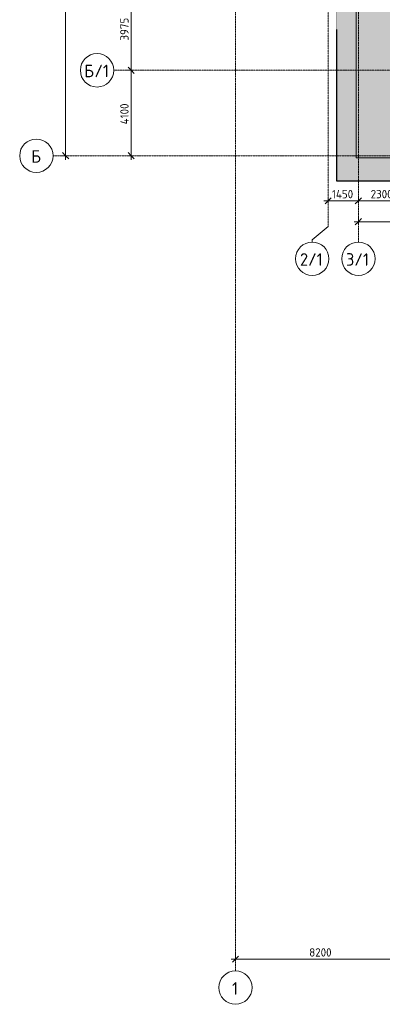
# Model space of a CAD drawing. Header units: millimetres. Extents: x -10358 to 171177, y -7314 to 134351.
# Tile 1 of 256: x -10358 to 7050, y -7314 to 39930. Entities that reach past the tile are written whole.
import ezdxf

# ---------------------------------------------------------------- set-up
doc = ezdxf.new("R2010")
doc.units = ezdxf.units.MM
doc.linetypes.add('3_ Штрих_ 5 х 3 мм', pattern=[8, 5, -3])
doc.linetypes.add('4_ Штрихпунктир_ 10 х 2 мм', pattern=[14, 10, -2, 0, -2])
for name, color, linetype, lineweight in [('A-ANNO-DIMS', 7, 'Continuous', 5), ('A-ANNO-DIMS-200', 7, 'Continuous', 5), ('A-DETL', 7, 'Continuous', 15), ('A-DETL-GENF', 7, 'Continuous', 13), ('A-FLOR', 7, 'Continuous', 13), ('S-GRID', 7, 'Continuous', 5), ('S-GRID-IDEN', 7, 'Continuous', 5)]:
    doc.layers.add(name, color=color, linetype=linetype, lineweight=lineweight)
doc.styles.add('GOST Common_1', font='GOST_Common.ttf', dxfattribs={"height": 600})
doc.styles.add('GOST Common_2', font='GOST_Common.ttf', dxfattribs={"height": 400})
doc.dimstyles.new('2_мм', dxfattribs={"dimscale": 304.8, "dimtxt": 402.285999, "dimasz": 0.984252, "dimexe": 0.656168, "dimexo": 0.984252, "dimgap": 0, "dimtad": 1, "dimdec": 0, "dimdsep": 46, "dimtxsty": 'GOST Common_2', "dimblk1": 'OBLIQUE', "dimblk2": 'OBLIQUE', "dimsah": 1, "dimcen": 0.09, "dimdle": 0.656168, "dimadec": 5, "dimazin": 2, "dimtfac": 1, "dimtdec": 4, "dimtix": 1, "dimtmove": 0, "dimatfit": 3, "dimfxl": 1, "dimtvp": 1, "dimtolj": 1, "dimtzin": 0, "dimarcsym": 2})
doc.dimstyles.new('2_мм_1', dxfattribs={"dimscale": 304.8, "dimtxt": 402.285999, "dimasz": 0.984252, "dimexe": 0.656168, "dimexo": 0.984252, "dimgap": 0, "dimtad": 1, "dimdec": 0, "dimdsep": 46, "dimtxsty": 'GOST Common_2', "dimblk1": 'OBLIQUE', "dimblk2": 'OBLIQUE', "dimsah": 1, "dimcen": 0.09, "dimdle": 0.656168, "dimadec": 5, "dimazin": 2, "dimtfac": 1, "dimtdec": 4, "dimtix": 1, "dimtmove": 1, "dimatfit": 3, "dimfxl": 1, "dimtvp": 1, "dimtolj": 1, "dimtzin": 0, "dimarcsym": 2})
doc.dimstyles.new('2_мм_2', dxfattribs={"dimscale": 304.8, "dimtxt": 402.285999, "dimasz": 0.984252, "dimexe": 0.656168, "dimexo": 0.984252, "dimgap": 0, "dimtad": 1, "dimdec": 0, "dimdsep": 46, "dimtxsty": 'GOST Common_2', "dimblk1": 'OBLIQUE', "dimblk2": 'OBLIQUE', "dimsah": 1, "dimcen": 0.09, "dimdle": 0.656168, "dimadec": 5, "dimazin": 2, "dimtfac": 1, "dimtdec": 4, "dimtix": 1, "dimtmove": 0, "dimatfit": 3, "dimfxl": 1, "dimtvp": 1, "dimtolj": 1, "dimtzin": 0, "dimarcsym": 2})

# ---------------------------------------------------------------- blocks, each defined once
blk = doc.blocks.new('Ось сетки - 8_0 мм-31302-Маркировочный план-схема -1 этажа на отм_-5_600')
at = {"layer": 'S-GRID-IDEN'}
blk.add_circle((0, 0), 4, dxfattribs=at)
blk = doc.blocks.new('DIMBLOCK91-Маркировочный план-схема -1 этажа на отм_-5_600')
at = {"layer": 'A-ANNO-DIMS-200'}
for p, q in [((4250, 31238), (5900, 31238)), ((4450, 31150), (4450, 31438)), ((4450, 31238), (4450, 31150)), ((5900, 31150), (5900, 31438)), ((5900, 31238), (5900, 31150))]:
    blk.add_line(p, q, dxfattribs=at)
at = {"layer": 'A-ANNO-DIMS-200', "lineweight": 25}
for p, q in [((4450, 31238), (4300, 31088)), ((4450, 31238), (4600, 31388)), ((5900, 31238), (5750, 31088)), ((5900, 31238), (6050, 31388))]:
    blk.add_line(p, q, dxfattribs=at)
at = {"layer": 'A-ANNO-DIMS-200', "color": 0, "insert": (4633, 31760), "char_height": 400, "width": 1300.95, "attachment_point": 1, "line_spacing_factor": 1.022761, "style": 'GOST Common_2'}
blk.add_mtext('1450', dxfattribs=at)
blk = doc.blocks.new('_Oblique')
at = {"color": 0, "linetype": 'ByBlock', "lineweight": -2}
blk.add_line((-0.5, -0.5), (0.5, 0.5), dxfattribs=at)
blk = doc.blocks.new('DIMBLOCK92-Маркировочный план-схема -1 этажа на отм_-5_600')
at = {"layer": 'A-ANNO-DIMS-200', "lineweight": 25}
for p, q in [((5900, 31238), (5750, 31088)), ((5900, 31238), (6050, 31388)), ((8200, 31238), (8050, 31088)), ((8200, 31238), (8350, 31388))]:
    blk.add_line(p, q, dxfattribs=at)
at = {"layer": 'A-ANNO-DIMS-200'}
for p, q in [((5900, 31150), (5900, 31438)), ((5900, 31238), (8200, 31238)), ((5900, 31238), (5900, 31150)), ((8200, 31150), (8200, 31438)), ((8200, 31238), (8200, 31150))]:
    blk.add_line(p, q, dxfattribs=at)
at = {"layer": 'A-ANNO-DIMS-200', "color": 0, "insert": (6491, 31760), "char_height": 400, "width": 1341.86, "attachment_point": 1, "line_spacing_factor": 1.022761, "style": 'GOST Common_2'}
blk.add_mtext('2300', dxfattribs=at)
blk = doc.blocks.new('DIMBLOCK106-Маркировочный план-схема -1 этажа на отм_-5_600')
at = {"layer": 'A-ANNO-DIMS-200'}
for p, q in [((5700, 30238), (37800, 30238)), ((5900, 30150), (5900, 30438)), ((5900, 30238), (5900, 30150)), ((21116, 30238), (21750, 30238)), ((22639, 30238), (21116, 30238)), ((37600, 30150), (37600, 30438)), ((37600, 30238), (37600, 30150))]:
    blk.add_line(p, q, dxfattribs=at)
at = {"layer": 'A-ANNO-DIMS-200', "lineweight": 25}
for p, q in [((5900, 30238), (5750, 30088)), ((5900, 30238), (6050, 30388)), ((37600, 30238), (37450, 30088)), ((37600, 30238), (37750, 30388))]:
    blk.add_line(p, q, dxfattribs=at)
at = {"layer": 'A-ANNO-DIMS-200', "color": 0, "insert": (21316, 30760), "char_height": 400, "width": 1587.33, "attachment_point": 1, "line_spacing_factor": 1.022761, "style": 'GOST Common_2'}
blk.add_mtext('31700', dxfattribs=at)
blk = doc.blocks.new('DIMBLOCK107-Маркировочный план-схема -1 этажа на отм_-5_600')
at = {"layer": 'A-ANNO-DIMS-200'}
for p, q in [((-4919, 37500), (-5207, 37500)), ((-5007, 33200), (-5007, 37500)), ((-5007, 37500), (-4919, 37500)), ((-4919, 33400), (-5207, 33400)), ((-5007, 33400), (-4919, 33400))]:
    blk.add_line(p, q, dxfattribs=at)
at = {"layer": 'A-ANNO-DIMS-200', "lineweight": 25}
for p, q in [((-5007, 37500), (-5157, 37650)), ((-5007, 37500), (-4857, 37350)), ((-5007, 33400), (-5157, 33550)), ((-5007, 33400), (-4857, 33250))]:
    blk.add_line(p, q, dxfattribs=at)
at = {"layer": 'A-ANNO-DIMS-200', "color": 0, "insert": (-5530, 34908), "char_height": 400, "width": 1300.95, "attachment_point": 1, "rotation": 90, "line_spacing_factor": 1.022761, "style": 'GOST Common_2'}
blk.add_mtext('4100', dxfattribs=at)
blk = doc.blocks.new('DIMBLOCK108-Маркировочный план-схема -1 этажа на отм_-5_600')
at = {"layer": 'A-ANNO-DIMS-200', "lineweight": 25}
for p, q in [((-5007, 41475), (-5157, 41625)), ((-5007, 41475), (-4857, 41325)), ((-5007, 37500), (-5157, 37650)), ((-5007, 37500), (-4857, 37350))]:
    blk.add_line(p, q, dxfattribs=at)
at = {"layer": 'A-ANNO-DIMS-200'}
for p, q in [((-4919, 41475), (-5207, 41475)), ((-5007, 37500), (-5007, 41475)), ((-5007, 41475), (-4919, 41475)), ((-4919, 37500), (-5207, 37500)), ((-5007, 37500), (-4919, 37500))]:
    blk.add_line(p, q, dxfattribs=at)
at = {"layer": 'A-ANNO-DIMS-200', "color": 0, "insert": (-5530, 38928), "char_height": 400, "width": 1341.86, "attachment_point": 1, "rotation": 90, "line_spacing_factor": 1.022761, "style": 'GOST Common_2'}
blk.add_mtext('3975', dxfattribs=at)
blk = doc.blocks.new('DIMBLOCK136-Маркировочный план-схема -1 этажа на отм_-5_600')
at = {"layer": 'A-ANNO-DIMS-200', "lineweight": 25}
for p, q in [((-8151, 80700), (-8301, 80850)), ((-8151, 80700), (-8001, 80550)), ((-8151, 33400), (-8301, 33550)), ((-8151, 33400), (-8001, 33250))]:
    blk.add_line(p, q, dxfattribs=at)
at = {"layer": 'A-ANNO-DIMS-200'}
for p, q in [((-8063, 80700), (-8351, 80700)), ((-8151, 33200), (-8151, 80700)), ((-8151, 80700), (-8063, 80700)), ((-8063, 33400), (-8351, 33400)), ((-8151, 33400), (-8063, 33400))]:
    blk.add_line(p, q, dxfattribs=at)
at = {"layer": 'A-ANNO-DIMS-200', "color": 0, "insert": (-8674, 56331), "char_height": 400, "width": 1726.42, "attachment_point": 1, "rotation": 90, "line_spacing_factor": 1.022761, "style": 'GOST Common_2'}
blk.add_mtext('47300', dxfattribs=at)
blk = doc.blocks.new('DIMBLOCK156-Маркировочный план-схема -1 этажа на отм_-5_600')
at = {"layer": 'A-ANNO-DIMS-200'}
for p, q in [((-200, -5148), (8200, -5148)), ((0, -5236), (0, -4948)), ((0, -5148), (0, -5236)), ((8200, -5236), (8200, -4948)), ((8200, -5148), (8200, -5236))]:
    blk.add_line(p, q, dxfattribs=at)
at = {"layer": 'A-ANNO-DIMS-200', "lineweight": 25}
for p, q in [((0, -5148), (-150, -5298)), ((0, -5148), (150, -4998)), ((8200, -5148), (8050, -5298)), ((8200, -5148), (8350, -4998))]:
    blk.add_line(p, q, dxfattribs=at)
at = {"layer": 'A-ANNO-DIMS-200', "color": 0, "insert": (3541, -4625), "char_height": 400, "width": 1341.86, "attachment_point": 1, "line_spacing_factor": 1.022761, "style": 'GOST Common_2'}
blk.add_mtext('8200', dxfattribs=at)
blk = doc.blocks.new('DIMBLOCK263-Маркировочный план-схема -1 этажа на отм_-5_600')
at = {"layer": 'A-ANNO-DIMS-200'}
for p, q in [((4250, 31238), (5900, 31238)), ((4450, 31150), (4450, 31438)), ((4450, 31238), (4450, 31150)), ((5900, 31150), (5900, 31438)), ((5900, 31238), (5900, 31150))]:
    blk.add_line(p, q, dxfattribs=at)
at = {"layer": 'A-ANNO-DIMS-200', "lineweight": 25}
for p, q in [((4450, 31238), (4300, 31088)), ((4450, 31238), (4600, 31388)), ((5900, 31238), (5750, 31088)), ((5900, 31238), (6050, 31388))]:
    blk.add_line(p, q, dxfattribs=at)
at = {"layer": 'A-ANNO-DIMS-200', "color": 0, "insert": (4633, 31760), "char_height": 400, "width": 1300.95, "attachment_point": 1, "line_spacing_factor": 1.022761, "style": 'GOST Common_2'}
blk.add_mtext('1450', dxfattribs=at)
blk = doc.blocks.new('DIMBLOCK264-Маркировочный план-схема -1 этажа на отм_-5_600')
at = {"layer": 'A-ANNO-DIMS-200', "lineweight": 25}
for p, q in [((5900, 31238), (5750, 31088)), ((5900, 31238), (6050, 31388)), ((8200, 31238), (8050, 31088)), ((8200, 31238), (8350, 31388))]:
    blk.add_line(p, q, dxfattribs=at)
at = {"layer": 'A-ANNO-DIMS-200'}
for p, q in [((5900, 31150), (5900, 31438)), ((5900, 31238), (8200, 31238)), ((5900, 31238), (5900, 31150)), ((8200, 31150), (8200, 31438)), ((8200, 31238), (8200, 31150))]:
    blk.add_line(p, q, dxfattribs=at)
at = {"layer": 'A-ANNO-DIMS-200', "color": 0, "insert": (6491, 31760), "char_height": 400, "width": 1341.86, "attachment_point": 1, "line_spacing_factor": 1.022761, "style": 'GOST Common_2'}
blk.add_mtext('2300', dxfattribs=at)
blk = doc.blocks.new('DIMBLOCK278-Маркировочный план-схема -1 этажа на отм_-5_600')
at = {"layer": 'A-ANNO-DIMS-200'}
for p, q in [((-4919, 37500), (-5207, 37500)), ((-5007, 33200), (-5007, 37500)), ((-5007, 37500), (-4919, 37500)), ((-4919, 33400), (-5207, 33400)), ((-5007, 33400), (-4919, 33400))]:
    blk.add_line(p, q, dxfattribs=at)
at = {"layer": 'A-ANNO-DIMS-200', "lineweight": 25}
for p, q in [((-5007, 37500), (-5157, 37650)), ((-5007, 37500), (-4857, 37350)), ((-5007, 33400), (-5157, 33550)), ((-5007, 33400), (-4857, 33250))]:
    blk.add_line(p, q, dxfattribs=at)
at = {"layer": 'A-ANNO-DIMS-200', "color": 0, "insert": (-5530, 34908), "char_height": 400, "width": 1300.95, "attachment_point": 1, "rotation": 90, "line_spacing_factor": 1.022761, "style": 'GOST Common_2'}
blk.add_mtext('4100', dxfattribs=at)
blk = doc.blocks.new('DIMBLOCK279-Маркировочный план-схема -1 этажа на отм_-5_600')
at = {"layer": 'A-ANNO-DIMS-200', "lineweight": 25}
for p, q in [((-5007, 41475), (-5157, 41625)), ((-5007, 41475), (-4857, 41325)), ((-5007, 37500), (-5157, 37650)), ((-5007, 37500), (-4857, 37350))]:
    blk.add_line(p, q, dxfattribs=at)
at = {"layer": 'A-ANNO-DIMS-200'}
for p, q in [((-4919, 41475), (-5207, 41475)), ((-5007, 37500), (-5007, 41475)), ((-5007, 41475), (-4919, 41475)), ((-4919, 37500), (-5207, 37500)), ((-5007, 37500), (-4919, 37500))]:
    blk.add_line(p, q, dxfattribs=at)
at = {"layer": 'A-ANNO-DIMS-200', "color": 0, "insert": (-5530, 38928), "char_height": 400, "width": 1341.86, "attachment_point": 1, "rotation": 90, "line_spacing_factor": 1.022761, "style": 'GOST Common_2'}
blk.add_mtext('3975', dxfattribs=at)
blk = doc.blocks.new('DIMBLOCK307-Маркировочный план-схема -1 этажа на отм_-5_600')
at = {"layer": 'A-ANNO-DIMS-200', "lineweight": 25}
for p, q in [((-8151, 80700), (-8301, 80850)), ((-8151, 80700), (-8001, 80550)), ((-8151, 33400), (-8301, 33550)), ((-8151, 33400), (-8001, 33250))]:
    blk.add_line(p, q, dxfattribs=at)
at = {"layer": 'A-ANNO-DIMS-200'}
for p, q in [((-8063, 80700), (-8351, 80700)), ((-8151, 33200), (-8151, 80700)), ((-8151, 80700), (-8063, 80700)), ((-8063, 33400), (-8351, 33400)), ((-8151, 33400), (-8063, 33400))]:
    blk.add_line(p, q, dxfattribs=at)
at = {"layer": 'A-ANNO-DIMS-200', "color": 0, "insert": (-8674, 56331), "char_height": 400, "width": 1726.42, "attachment_point": 1, "rotation": 90, "line_spacing_factor": 1.022761, "style": 'GOST Common_2'}
blk.add_mtext('47300', dxfattribs=at)
blk = doc.blocks.new('DIMBLOCK327-Маркировочный план-схема -1 этажа на отм_-5_600')
at = {"layer": 'A-ANNO-DIMS-200'}
for p, q in [((-200, -5148), (8200, -5148)), ((0, -5236), (0, -4948)), ((0, -5148), (0, -5236)), ((8200, -5236), (8200, -4948)), ((8200, -5148), (8200, -5236))]:
    blk.add_line(p, q, dxfattribs=at)
at = {"layer": 'A-ANNO-DIMS-200', "lineweight": 25}
for p, q in [((0, -5148), (-150, -5298)), ((0, -5148), (150, -4998)), ((8200, -5148), (8050, -5298)), ((8200, -5148), (8350, -4998))]:
    blk.add_line(p, q, dxfattribs=at)
at = {"layer": 'A-ANNO-DIMS-200', "color": 0, "insert": (3541, -4625), "char_height": 400, "width": 1341.86, "attachment_point": 1, "line_spacing_factor": 1.022761, "style": 'GOST Common_2'}
blk.add_mtext('8200', dxfattribs=at)
blk = doc.blocks.new('DIMBLOCK362-Маркировочный план-схема -1 этажа на отм_-5_600')
at = {"layer": 'A-ANNO-DIMS-200'}
for p, q in [((-200, -5148), (8200, -5148)), ((0, -5236), (0, -4948)), ((0, -5148), (0, -5236)), ((8200, -5236), (8200, -4948)), ((8200, -5148), (8200, -5236))]:
    blk.add_line(p, q, dxfattribs=at)
at = {"layer": 'A-ANNO-DIMS-200', "lineweight": 25}
for p, q in [((0, -5148), (-150, -5298)), ((0, -5148), (150, -4998)), ((8200, -5148), (8050, -5298)), ((8200, -5148), (8350, -4998))]:
    blk.add_line(p, q, dxfattribs=at)
at = {"layer": 'A-ANNO-DIMS-200', "color": 0, "insert": (3541, -4625), "char_height": 400, "width": 1341.86, "attachment_point": 1, "line_spacing_factor": 1.022761, "style": 'GOST Common_2'}
blk.add_mtext('8200', dxfattribs=at)

msp = doc.modelspace()

# ---------------------------------------------------------------- hatches: boundary and pattern name
at = {"layer": 'A-DETL-GENF', "true_color": 0xffffff}
h = msp.add_hatch(color=7, dxfattribs=at)
h.paths.add_polyline_path([(30200, 32200), (38582.9, 32200), (38582.9, 48000), (32600, 48000), (32600, 50050), (26600, 50050), (26601.2, 51500), (26900, 51500), (26900, 51900), (26600, 51900), (26600, 57825), (26900, 57825), (26900, 58225), (26600, 58225), (26600, 64100), (26900, 64100), (26900, 64500), (26600, 64500), (26600, 70300), (26900, 70300), (26900, 70700), (26600, 70700), (26600, 76750), (26900, 76750), (26900, 77150), (26600, 77150), (26600, 80600), (26975, 80600), (26975, 80900), (32600, 80900), (32600, 99100), (26975, 99100), (26975, 99400), (26575, 99400), (26575, 99100), (20875, 99100), (20875, 99400), (20475, 99400), (20475, 99100), (14525, 99100), (14525, 99400), (1400, 99400), (1400, 101100), (600, 101100), (600, 101450), (700, 101450), (700, 101750), (1400, 101750), (1400, 104300), (41750, 104300), (41750, 125510), (44050, 125510), (44050, 126310), (44700, 126310), (44700, 125510), (45250, 125510), (45250, 127956.4), (-1456, 127956.4), (-1456, 79200), (4850, 79200), (4850, 32200), (29700, 32200)])
h.paths.add_polyline_path([(19481.8, 43200), (19250, 43200), (19250, 44800), (20325, 44800), (20325, 44300), (21000, 44300), (21000, 43200), (19675, 43200)])
h.paths.add_polyline_path([(34923.4, 43245), (33775, 43245), (33776.6, 44280), (34923.4, 44280), (34923.4, 43246.6)])
h.paths.add_polyline_path([(15899.9, 43690), (15900, 43810), (15951.9, 43810), (15947.4, 43802.2), (15906.9, 43800), (15904.7, 43794.7), (15906.9, 43700), (15912.2, 43697.8), (15948.6, 43695.8), (15951.9, 43690), (15900, 43690)])
h.paths.add_polyline_path([(16768.8, 43690), (16748, 43690), (16752.5, 43697.8), (16793, 43700), (16795.2, 43705.3), (16793, 43800), (16787.7, 43802.2), (16751.5, 43803.9), (16748, 43810), (16800, 43810), (16798.8, 43690), (16787.7, 43690)])
h.paths.add_polyline_path([(6298, 43690), (6302.5, 43697.8), (6343, 43700), (6345.2, 43705.3), (6343, 43800), (6337.7, 43802.2), (6301.4, 43804.2), (6298, 43810), (6350, 43810), (6348.8, 43690), (6318.9, 43690)])
h.paths.add_polyline_path([(33774, 44335), (33724.6, 44335), (33729.1, 44342.8), (33769.6, 44345), (33771.8, 44350.3), (33769.6, 44445), (33764.3, 44447.2), (33729.1, 44447.2), (33724.6, 44455), (33776.6, 44455), (33775, 44335)])
h.paths.add_polyline_path([(34945, 44335), (34923.4, 44335), (34925, 44455), (34975.4, 44455), (34970.9, 44447.2), (34930.4, 44445), (34928.2, 44439.7), (34930.4, 44345), (34935.7, 44342.8), (34970.9, 44342.8), (34975.4, 44335)])
h.paths.add_polyline_path([(6868, 44740), (6100, 44740), (6100, 46490), (7200, 46490), (7200, 44740), (7040, 44740)])
h.paths.add_polyline_path([(13050, 45300), (12550, 45300), (12550, 77050), (13350, 77050), (13350, 61550), (24850, 61550), (24850, 60750), (13350, 60750), (13350, 45300)])
h.paths.add_polyline_path([(27808.7, 50700), (31300, 50700), (31300, 75252.5), (27250, 79728.8), (27250, 50700)])
h.paths.add_polyline_path([(31950, 50700), (32600, 50700), (32600, 75050), (31950, 75050), (31950, 50920)])
h.paths.add_polyline_path([(29374.9, 52325), (28875, 52325), (28876.1, 73440), (29675, 73440), (29675, 52325)])
h.paths.add_polyline_path([(20275, 52800), (20275, 54550), (22025, 54550), (22025, 52800), (20500, 52800)])
h.paths.add_polyline_path([(7076.2, 61250), (6100, 61250), (6100, 62630), (6348.1, 62630.8), (6349.9, 62635.3), (6347.7, 62730), (6338, 62732.2), (6307.2, 62732.2), (6302.7, 62740), (6354.7, 62740), (6354.7, 63000), (7350, 63000), (7350, 62630), (7510, 62630), (7510, 61250), (7180, 61250)])
h.paths.add_polyline_path([(31940, 75700), (32600, 75700), (32600, 80250), (27655, 80250), (31771.7, 75700)])
h.paths.add_polyline_path([(16125, 77150), (14375, 77150), (14375, 78400), (16125, 78400), (16125, 77170)])
h.paths.add_polyline_path([(20301, 78840), (20301, 78916), (20501, 78916), (20500, 78840.6), (20492, 78845.5), (20492, 78901.3), (20489.2, 78908), (20482.5, 78910.8), (20319.5, 78910.8), (20312.8, 78908), (20310, 78901.3), (20310, 78845.5)])
h.paths.add_polyline_path([(30075, 84350), (24230, 84350), (24230, 84900), (26975, 84900), (26975, 85150), (29775, 85150), (29775, 96625), (30575, 96625), (30575, 84350), (30275, 84350)])
h.paths.add_polyline_path([(18875, 93330), (17125, 93330), (17125, 95080), (18875, 95080), (18875, 94023)])
h.paths.add_polyline_path([(4850, 93330), (3100, 93330), (3100, 95080), (4850, 95080), (4850, 93507.5)])
h.paths.add_polyline_path([(2050, 99750), (32600, 99750), (32600, 100300), (45100.3, 100300), (41936.4, 103650), (2050, 103650), (2050, 100848.8)])
h.paths.add_polyline_path([(45250, 101088.1), (45250, 124860), (42400, 124860), (42400, 104105.8), (44561.3, 101817.3)])
h.paths.add_polyline_path([(40215, 101300), (3645.5, 101300), (3645.5, 102100), (40215, 102100), (40215, 101600)])
h.paths.add_polyline_path([(44325, 105712), (43825, 105712.7), (43825, 123388), (44625, 123388), (44625, 105712), (44561.3, 105712)])
h.paths.add_polyline_path([(32445, 109025), (31630, 109025), (31630, 110775), (33380, 110775), (33380, 109025), (32580, 109025)])
h.paths.add_polyline_path([(7825, 109025), (7825, 110775), (9575, 110775), (9575, 109025)])
h.paths.add_polyline_path([(40200, 117650), (700, 117650), (700, 118450), (40200, 118450), (40200, 117950)])

# ---------------------------------------------------------------- linework, layer by layer
at = {"layer": 'A-DETL', "linetype": '3_ Штрих_ 5 х 3 мм', "lineweight": 30}
for p, q in [((4850, 79200), (4850, 32200)), ((4850, 32200), (38582.9, 32200))]:
    msp.add_line(p, q, dxfattribs=at)
at = {"layer": 'A-FLOR'}
for p, q in [((5800, 41225), (5800, 33300)), ((5800, 33300), (8099.9, 33300))]:
    msp.add_line(p, q, dxfattribs=at)
at = {"layer": 'S-GRID', "linetype": '4_ Штрихпунктир_ 10 х 2 мм'}
for p, q in [((0, -5714.2), (0, 132751)), ((5900, 29261), (5900, 100620.8)), ((4450, 30005.1), (4450, 98600)), ((35837.5, 37500), (-5845.9, 37500)), ((155261.4, 33400), (-8758.4, 33400))]:
    msp.add_line(p, q, dxfattribs=at)
at = {"layer": 'S-GRID'}
for p, q in [((4450, 30005.1), (3686.2, 29369.1)), ((3686.2, 29369.1), (3686.2, 29261))]:
    msp.add_line(p, q, dxfattribs=at)

# ---------------------------------------------------------------- block references
at = {"layer": 'S-GRID-IDEN', "xscale": 199.9999999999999, "yscale": 199.9999999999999, "zscale": 199.9999999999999, "rotation": 89.99999999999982}
for p in [(-6645.9, 37500), (-9558.4, 33400)]:
    msp.add_blockref('Ось сетки - 8_0 мм-31302-Маркировочный план-схема -1 этажа на отм_-5_600', p, dxfattribs=at)
at = {"layer": 'S-GRID-IDEN', "xscale": 199.9999999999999, "yscale": 199.9999999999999, "zscale": 199.9999999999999}
for p in [(3686.2, 28461), (5900, 28461), (0, -6514.2)]:
    msp.add_blockref('Ось сетки - 8_0 мм-31302-Маркировочный план-схема -1 этажа на отм_-5_600', p, dxfattribs=at)

# ---------------------------------------------------------------- texts
at = {"layer": 'S-GRID-IDEN', "char_height": 600, "attachment_point": 1, "style": 'GOST Common_1'}
for s, insert, width in [('/1', (-6773.2, 37769.1), 897.89), ('\\fGOST Common|b0|i0|c204|p34|;Б', (-7262.7, 37769.1), 593.249), ('\\fGOST Common|b0|i0|c204|p34|;Б', (-9805.2, 33669.1), 593.249), ('2/1', (3096.9, 28725.2), 1410.97), ('3/1', (5303.8, 28725.2), 1427.004), ('\\fGOST Common|b0|i0|c204|p34|;1', (-165.2, -6250), 384.81)]:
    msp.add_mtext(s, dxfattribs=dict(at, insert=insert, width=width))

# ---------------------------------------------------------------- dimensions: what is measured, and where the dimension line sits
at = {"layer": 'A-ANNO-DIMS'}
for base, p1, p2, dimstyle, override, picture, middle in [((-8151.1, 80700), (-8363.2, 33400), (-8363.2, 80700), '2_мм', {"dimpost": '<>', "dimfxl": 47300}, 'DIMBLOCK136-Маркировочный план-схема -1 этажа на отм_-5_600', (-8351.1, 57050)), ((-8151.1, 80700), (-8363.2, 33400), (-8363.2, 80700), '2_мм_2', {"dimpost": '<>', "dimfxl": 47300}, 'DIMBLOCK307-Маркировочный план-схема -1 этажа на отм_-5_600', (-8351.1, 57050)), ((-5007.2, 41475), (-5219.4, 37500), (-5219.4, 41475), '2_мм', {"dimpost": '<>', "dimfxl": 3975}, 'DIMBLOCK108-Маркировочный план-схема -1 этажа на отм_-5_600', (-5207.2, 39487.5)), ((-5007.2, 41475), (-5219.4, 37500), (-5219.4, 41475), '2_мм_2', {"dimpost": '<>', "dimfxl": 3975}, 'DIMBLOCK279-Маркировочный план-схема -1 этажа на отм_-5_600', (-5207.2, 39487.5)), ((-5007.2, 37500), (-5219.4, 33400), (-5219.4, 37500), '2_мм', {"dimpost": '<>', "dimfxl": 4100}, 'DIMBLOCK107-Маркировочный план-схема -1 этажа на отм_-5_600', (-5207.2, 35450)), ((-5007.2, 37500), (-5219.4, 33400), (-5219.4, 37500), '2_мм_2', {"dimpost": '<>', "dimfxl": 4100}, 'DIMBLOCK278-Маркировочный план-схема -1 этажа на отм_-5_600', (-5207.2, 35450))]:
    dim = msp.add_linear_dim(base=base, p1=p1, p2=p2, angle=90, dimstyle=dimstyle, override=override, dxfattribs=at)
    dim.commit()
    dim.dimension.update_dxf_attribs({"geometry": picture, "text_midpoint": middle})
for base, p1, p2, dimstyle, override, picture, middle in [((5900, 31237.7), (4450, 31449.8), (5900, 31449.8), '2_мм', {"dimpost": '<>', "dimfxl": 1450}, 'DIMBLOCK91-Маркировочный план-схема -1 этажа на отм_-5_600', (5175, 31437.7)), ((5900, 31237.7), (4450, 31449.8), (5900, 31449.8), '2_мм', {"dimpost": '<>', "dimfxl": 1450}, 'DIMBLOCK263-Маркировочный план-схема -1 этажа на отм_-5_600', (5175, 31437.7)), ((8200, 31237.7), (5900, 31449.8), (8200, 31449.8), '2_мм', {"dimpost": '<>', "dimfxl": 2300}, 'DIMBLOCK92-Маркировочный план-схема -1 этажа на отм_-5_600', (7050, 31437.7)), ((8200, 31237.7), (5900, 31449.8), (8200, 31449.8), '2_мм', {"dimpost": '<>', "dimfxl": 2300}, 'DIMBLOCK264-Маркировочный план-схема -1 этажа на отм_-5_600', (7050, 31437.7)), ((8200, -5148.1), (0, -4936), (8200, -4936), '2_мм', {"dimpost": '<>', "dimfxl": 8200}, 'DIMBLOCK156-Маркировочный план-схема -1 этажа на отм_-5_600', (4100, -4948.1)), ((8200, -5148.1), (0, -4936), (8200, -4936), '2_мм_2', {"dimpost": '<>', "dimfxl": 8200}, 'DIMBLOCK327-Маркировочный план-схема -1 этажа на отм_-5_600', (4100, -4948.1)), ((8200, -5148.1), (0, -4936), (8200, -4936), '2_мм_2', {"dimpost": '<>', "dimfxl": 8200}, 'DIMBLOCK362-Маркировочный план-схема -1 этажа на отм_-5_600', (4100, -4948.1))]:
    dim = msp.add_linear_dim(base=base, p1=p1, p2=p2, dimstyle=dimstyle, override=override, dxfattribs=at)
    dim.commit()
    dim.dimension.update_dxf_attribs({"geometry": picture, "text_midpoint": middle})
dim = msp.add_linear_dim(base=(37600, 30237.7), p1=(5900, 30449.8), p2=(37600, 30449.8), dimstyle='2_мм_1', override={"dimpost": '<>', "dimfxl": 31700}, dxfattribs=at)
dim.commit()
dim.dimension.update_dxf_attribs({"geometry": 'DIMBLOCK106-Маркировочный план-схема -1 этажа на отм_-5_600', "text_midpoint": (22109.8, 30493.7), "dimtype": 160})

doc.saveas('drawing.dxf')
